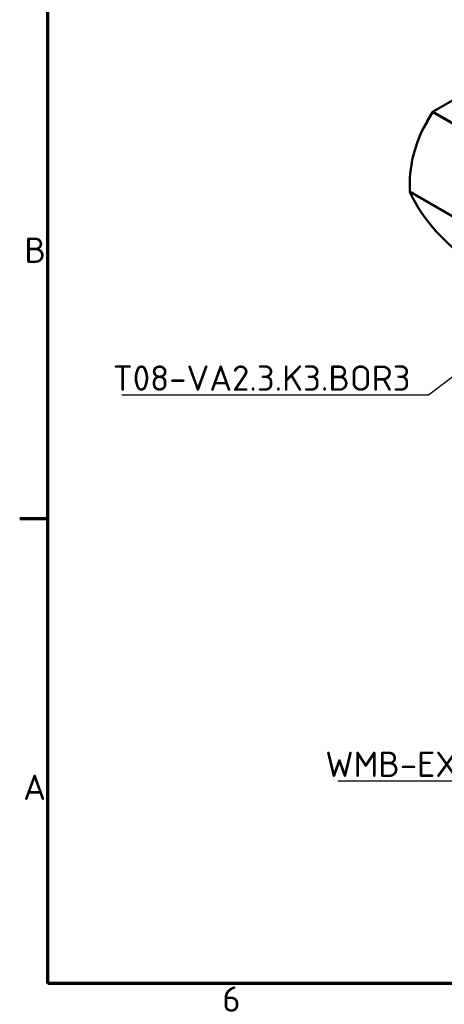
# Model space of a CAD drawing. Header units: millimetres. Extents: x 0 to 1260, y 0 to 891.
# Tile 1 of 20: x 18 to 194, y 21 to 430. Entities that reach past the tile are written whole.
import ezdxf

# ---------------------------------------------------------------- set-up
doc = ezdxf.new("R2010")
doc.units = ezdxf.units.MM
doc.header["$LTSCALE"] = 3
for name, color, linetype, lineweight in [('Rahmen (ISO)', 7, 'Continuous', 70), ('Sichtbar (ISO)', 7, 'Continuous', 50), ('Sichtbar schmal (ISO)', 7, 'Continuous', 35), ('Symbol (ISO)', 7, 'Continuous', 25)]:
    doc.layers.add(name, color=color, linetype=linetype, lineweight=lineweight)
doc.styles.add('Notiztext (DIN)', font='isocpeur.ttf')
doc.dimstyles.new('Standard - Methode 2a (DIN)$7', dxfattribs={"dimscale": 3, "dimtxt": 3.5, "dimasz": 2.5, "dimexe": 3.175, "dimexo": 0.8, "dimgap": 0.8, "dimtad": 1, "dimtih": 1, "dimtoh": 1, "dimrnd": 1e-08, "dimtxsty": 'Notiztext (DIN)', "dimcen": 0.09, "dimdle": 10, "dimclrd": 256, "dimclre": 256, "dimclrt": 256, "dimazin": 2, "dimtfac": 1, "dimtmove": 0, "dimatfit": 3, "dimfxl": 1, "dimtolj": 1, "dimlwd": -1, "dimlwe": -1, "dimarcsym": 0})

# ---------------------------------------------------------------- blocks, each defined once
blk = doc.blocks.new('Ränder Standardrahmen')
at = {"layer": 'Rahmen (ISO)'}
blk.add_line((10, 74.25), (6.1, 74.25), dxfattribs=at)
at = {"layer": 'Rahmen (ISO)', "flags": 128}
blk.add_lwpolyline([(10, 10), (10, 287), (410, 287), (410, 10), (10, 10)], dxfattribs=at)
at = {"layer": 'Rahmen (ISO)', "char_height": 3.5, "attachment_point": 7, "style": 'Notiztext (DIN)'}
for s, insert in [('B', (6.75, 109.63)), ('A', (6.58, 35.38)), ('6', (34.08, 6.1))]:
    blk.add_mtext(s, dxfattribs=dict(at, insert=insert))

msp = doc.modelspace()

# ---------------------------------------------------------------- linework, layer by layer
at = {"layer": 'Sichtbar (ISO)'}
for p, q in [((189.664, 391.626), (212.999, 405.099)), ((189.358, 391.313), (187.108, 387.416)), ((187.114, 387.413), (189.364, 391.309)), ((189.664, 391.626), (189.643, 391.614)), ((179.935, 358.182), (179.935, 358.183)), ((180.059, 358.577), (180.065, 358.586))]:
    msp.add_line(p, q, dxfattribs=at)
for centre, major_axis, ratio, start_param, end_param in [((189.643, 391.148), (-0.285, -0.494), 0.5773503, 3.9269908, 4.712389), ((189.664, 391.136), (0.3, 0.52), 0.5773503, 0.7853982, 1.5707963), ((218.928, 369.045), (-22.5, -38.971), 0.8164966, 4.712389, 5.3982419), ((218.913, 369.054), (22.485, 38.945), 0.8164966, 1.5707963, 2.2568871), ((204.538, 367.224), (-22.485, 38.945), 0.5773503, 1.4718108, 2.3561945)]:
    msp.add_ellipse(centre, major_axis=major_axis, ratio=ratio, start_param=start_param, end_param=end_param, dxfattribs=at)
for points, knots in [([(179.935, 358.167), (179.936, 358.2), (179.939, 358.234), (179.951, 358.307), (179.961, 358.346), (179.974, 358.385), (179.984, 358.417), (179.997, 358.45), (180.025, 358.514), (180.041, 358.546), (180.059, 358.577)], [0.099531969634, 0.099531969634, 0.099531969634, 0.099531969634, 0.099535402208, 0.099535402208, 0.099539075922, 0.099539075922, 0.099539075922, 0.099542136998, 0.099542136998, 0.099545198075, 0.099545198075, 0.099545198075, 0.099545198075]), ([(179.935, 358.182), (179.935, 358.18), (179.935, 358.177), (179.935, 358.172), (179.935, 358.169), (179.935, 358.167)], [0.0003338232, 0.0003338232, 0.0003338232, 0.0003338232, 0.0036394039, 0.0036394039, 0.0072734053, 0.0072734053, 0.0072734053, 0.0072734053]), ([(180.053, 358.58), (180.055, 358.581), (180.057, 358.582), (180.061, 358.584), (180.063, 358.585), (180.065, 358.586)], [0, 0, 0, 0, 0.0036452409, 0.0036452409, 0.0072924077, 0.0072924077, 0.0072924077, 0.0072924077])]:
    msp.add_open_spline(points, degree=3, knots=knots, dxfattribs=at)
msp.add_open_spline([(179.941, 358.155), (179.939, 358.159), (179.937, 358.163), (179.935, 358.167)], degree=3, dxfattribs=at)
at = {"layer": 'Sichtbar schmal (ISO)'}
for p, q in [((189.364, 391.309), (189.358, 391.313)), ((354.784, 295.804), (189.364, 391.309)), ((355.085, 296.121), (189.664, 391.626)), ((187.114, 387.413), (187.108, 387.416)), ((179.941, 358.155), (338.16, 266.807)), ((180.059, 358.577), (180.053, 358.58)), ((180.059, 358.577), (338.285, 267.225))]:
    msp.add_line(p, q, dxfattribs=at)

# ---------------------------------------------------------------- block references
at = {"xscale": 3, "yscale": 3, "zscale": 3}
msp.add_blockref('Ränder Standardrahmen', (0, 0), dxfattribs=at)

# ---------------------------------------------------------------- texts
at = {"layer": 'Symbol (ISO)', "char_height": 10.5, "attachment_point": 9, "style": 'Notiztext (DIN)'}
for s, insert, width in [('{\\fISOCPEUR|b0|i0;T08-VA2.3.K3.BOR3}', (180.279, 275.826), 121.72402), ('{\\fISOCPEUR|b0|i0;WMB-EXCAM XF}', (250.95, 115.657), 102.85714)]:
    msp.add_mtext(s, dxfattribs=dict(at, insert=insert, width=width))

# ---------------------------------------------------------------- leaders
at = {"layer": 'Symbol (ISO)', "annotation_type": 0, "has_hookline": 1, "hookline_direction": 1}
for points, text_width in [([(233.049, 308.563), (187.779, 274.076), (180.279, 274.076)], 119.7), ([(318.802, 163.701), (258.45, 113.907), (250.95, 113.907)], 100.8)]:
    msp.add_leader(points, dimstyle='Standard - Methode 2a (DIN)$7', override={"dimgap": 0, "dimtad": 1}, dxfattribs=dict(at, text_width=text_width))

doc.saveas('drawing.dxf')
